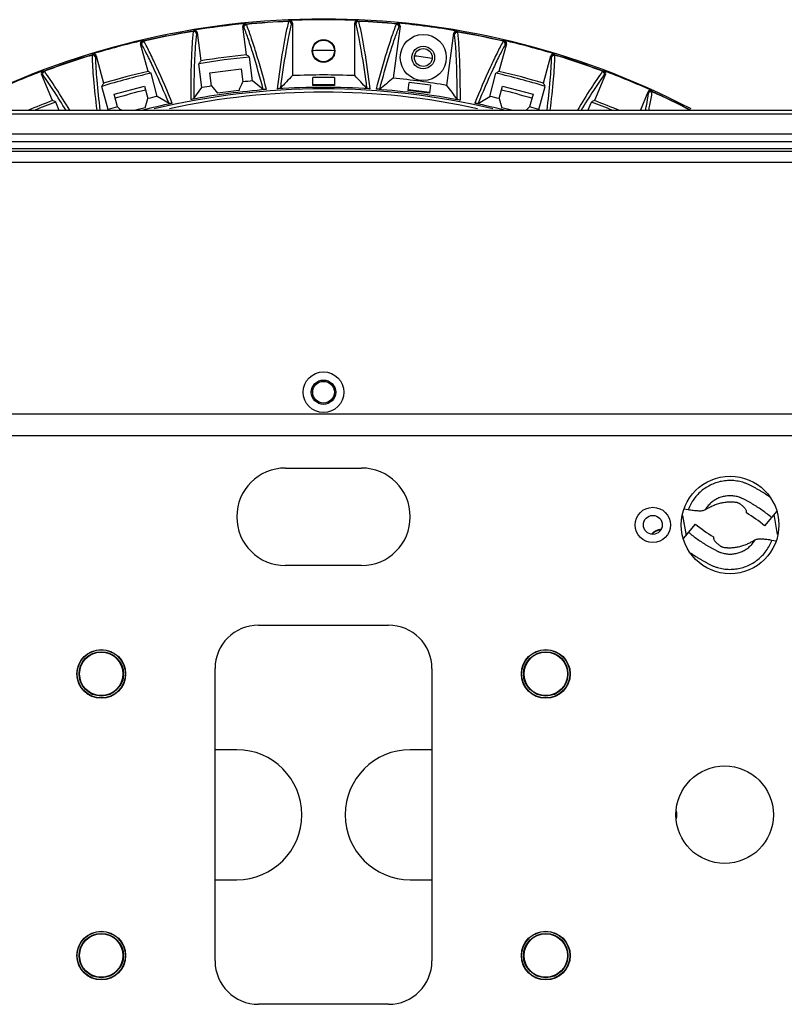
# Model space of a CAD drawing. Header units: millimetres. Extents: x 19266 to 21235, y -89 to 1237.
# Tile 5 of 74: x 19530 to 19672, y 23 to 205. Entities that reach past the tile are written whole.
import ezdxf

# ---------------------------------------------------------------- set-up
doc = ezdxf.new("R2010")
doc.units = ezdxf.units.MM
doc.header["$LTSCALE"] = 16.335
doc.header["$PDMODE"] = 3
doc.header["$PDSIZE"] = 0.3125
doc.layers.get('0').update_dxf_attribs({"linetype": 'CONTINUOUS'})
doc.layers.get('Defpoints').update_dxf_attribs({"linetype": 'CONTINUOUS'})
doc.layers.add('02___PRT_ALL_AXES', color=7, linetype='CONTINUOUS')
doc.layers.add('06___PRT_ALL_SURFS', color=7, linetype='CONTINUOUS')
doc.layers.add('尺寸线', color=3, linetype='CONTINUOUS', lineweight=13)
doc.styles.get("Standard").update_dxf_attribs({"font": 'SimSun Regular.ttf', "width": 0.8})
doc.dimstyles.new('ISO-25', dxfattribs={"dimtxt": 15, "dimasz": 15, "dimexe": 1.25, "dimexo": 0.625, "dimtad": 1, "dimtoh": 1, "dimdsep": 46, "dimtxsty": 'Standard', "dimcen": 2.5, "dimadec": 0, "dimazin": 0, "dimtfac": 1, "dimtmove": 0, "dimatfit": 3, "dimldrblk": 'CLOSEDBLANK', "dimfxl": 1, "dimarcsym": 0})

# ---------------------------------------------------------------- blocks, each defined once
blk = doc.blocks.new('*D9')
at = {"layer": 'Defpoints', "color": 0, "transparency": 16777216}
for p in [(19379.64, 244.45), (19379.64, 58.37), (19793.42, 59.16)]:
    blk.add_point(p, dxfattribs=at)
at = {"layer": '尺寸线', "color": 0, "lineweight": -2, "transparency": 16777216}
for p, q in [((19379.64, 59), (19379.64, 245.7)), ((19793.42, 59.78), (19793.42, 245.7)), ((19778.42, 244.45), (19394.64, 244.45))]:
    blk.add_line(p, q, dxfattribs=at)
at = {"layer": '尺寸线', "color": 0, "transparency": 16777216}
for points in [[(19394.64, 246.95), (19394.64, 241.95), (19379.64, 244.45)], [(19778.42, 246.95), (19778.42, 241.95), (19793.42, 244.45)]]:
    blk.add_solid(points, dxfattribs=at)
at = {"layer": '尺寸线', "color": 0, "transparency": 16777216, "insert": (19586.53, 254.32), "char_height": 15, "attachment_point": 5}
blk.add_mtext('413.78mm [16.29in]', dxfattribs=at)
blk = doc.blocks.new('_ClosedBlank')
at = {"color": 0, "linetype": 'ByBlock', "lineweight": -2}
for p, q in [((-1, 0.167), (0, 0)), ((-1, 0.167), (-1, -0.167)), ((0, 0), (-1, -0.167))]:
    blk.add_line(p, q, dxfattribs=at)

msp = doc.modelspace()

# ---------------------------------------------------------------- linework, layer by layer
at = {"color": 7, "linetype": 'Continuous'}
for p, q in [((19572.354, 198.648), (19571.669, 203.854)), ((19571.849, 203.748), (19571.669, 203.854)), ((19572.296, 204.31), (19572.115, 204.417)), ((19580.264, 204.993), (19580.099, 204.862)), ((19580.785, 204.494), (19580.621, 204.363)), ((19580.785, 204.494), (19580.785, 194.808)), ((19592.287, 194.808), (19592.287, 204.494)), ((19592.287, 204.494), (19592.452, 204.363)), ((19592.808, 204.993), (19592.974, 204.862)), ((19600.656, 203.926), (19599.392, 194.323)), ((19600.027, 204.382), (19600.207, 204.489)), ((19600.476, 203.819), (19600.656, 203.926)), ((19562.665, 203.173), (19562.518, 203.023)), ((19563.241, 202.745), (19563.095, 202.595)), ((19563.241, 202.745), (19563.927, 197.538)), ((19609.307, 193.017), (19610.572, 202.621)), ((19610.718, 202.47), (19610.572, 202.621)), ((19611.298, 202.898), (19611.151, 203.048)), ((19554.165, 195.597), (19552.805, 200.669)), ((19552.998, 200.587), (19552.805, 200.669)), ((19553.368, 201.203), (19553.175, 201.285)), ((19620.267, 200.669), (19618.908, 195.597)), ((19619.898, 201.285), (19619.705, 201.203)), ((19620.267, 200.669), (19620.075, 200.587)), ((19543.967, 198.818), (19543.841, 198.65)), ((19544.595, 198.469), (19544.469, 198.302)), ((19544.595, 198.469), (19545.954, 193.397)), ((19573.444, 193.844), (19572.865, 198.242)), ((19584.536, 199.363), (19584.436, 199.363)), ((19588.536, 199.363), (19588.636, 199.363)), ((19627.118, 193.397), (19628.478, 198.469)), ((19628.603, 198.302), (19628.478, 198.469)), ((19629.232, 198.65), (19629.105, 198.818)), ((19564.117, 192.616), (19563.538, 197.014)), ((19536.529, 190.197), (19534.519, 195.049)), ((19534.721, 194.992), (19534.519, 195.049)), ((19535.007, 195.652), (19534.805, 195.708)), ((19555.873, 190.976), (19554.724, 195.261)), ((19565.583, 195.299), (19571.334, 196.057)), ((19565.898, 192.901), (19565.583, 195.299)), ((19571.334, 196.057), (19571.65, 193.659)), ((19617.2, 190.976), (19618.348, 195.261)), ((19638.553, 195.049), (19636.544, 190.197)), ((19638.268, 195.708), (19638.066, 195.652)), ((19638.553, 195.049), (19638.352, 194.992)), ((19546.785, 188.541), (19545.637, 192.826)), ((19547.888, 191.393), (19553.492, 192.894)), ((19553.492, 192.894), (19554.118, 190.558)), ((19575.419, 192.263), (19573.444, 193.844)), ((19584.536, 192.959), (19584.536, 194.46)), ((19584.536, 193.163), (19588.536, 193.163)), ((19588.536, 194.46), (19588.536, 192.959)), ((19602.122, 192.068), (19602.318, 193.557)), ((19606.283, 193.035), (19606.087, 191.546)), ((19618.955, 190.558), (19619.581, 192.894)), ((19619.581, 192.894), (19625.185, 191.393)), ((19626.287, 188.541), (19627.436, 192.826)), ((19548.514, 189.057), (19547.888, 191.393)), ((19558.037, 189.666), (19555.873, 190.976)), ((19562.619, 190.577), (19564.117, 192.616)), ((19602.148, 192.271), (19606.114, 191.749)), ((19615.035, 189.666), (19617.2, 190.976)), ((19625.185, 191.393), (19624.559, 189.057)), ((19644.984, 188.363), (19646.406, 191.796)), ((19646.509, 191.614), (19646.406, 191.796)), ((19647.177, 191.877), (19647.074, 192.06)), ((19537.78, 188.363), (19537.128, 189.938)), ((19635.293, 188.363), (19635.945, 189.938)), ((19707.612, 188.363), (19465.461, 188.363)), ((19465.461, 187.777), (19707.612, 187.777)), ((19546.687, 188.364), (19546.785, 188.541)), ((19626.386, 188.364), (19626.287, 188.541)), ((19706.413, 183.981), (19466.594, 183.981)), ((19466.611, 182.619), (19706.429, 182.619)), ((19463.392, 180.863), (19709.68, 180.863)), ((19466.611, 181.363), (19706.429, 181.363)), ((19476.536, 178.863), (19696.536, 178.863)), ((19584.536, 136.363), (19584.32, 136.363)), ((19588.536, 136.363), (19588.752, 136.363)), ((19492.536, 132.363), (19680.536, 132.363)), ((19492.536, 128.363), (19680.536, 128.363)), ((19579.536, 122.363), (19593.536, 122.363)), ((19653.825, 114.651), (19653.084, 114.773)), ((19652.765, 113.603), (19653.432, 109.939)), ((19664.576, 114.066), (19664.582, 114.277)), ((19670.146, 114.394), (19667.912, 111.709)), ((19670.307, 110.122), (19669.641, 113.786)), ((19652.927, 109.332), (19655.16, 112.017)), ((19658.496, 109.66), (19658.49, 109.449)), ((19669.248, 109.075), (19669.989, 108.953)), ((19593.536, 104.363), (19579.536, 104.363)), ((19574.536, 93.363), (19598.536, 93.363)), ((19541.536, 84.363), (19541.45, 84.363)), ((19549.536, 84.363), (19549.622, 84.363)), ((19566.536, 31.363), (19566.536, 85.363)), ((19606.536, 85.363), (19606.536, 31.363)), ((19623.536, 84.363), (19623.45, 84.363)), ((19631.536, 84.363), (19631.622, 84.363)), ((19570.536, 70.363), (19566.536, 70.363)), ((19606.536, 70.363), (19602.536, 70.363)), ((19566.536, 46.363), (19570.536, 46.363)), ((19602.536, 46.363), (19606.536, 46.363)), ((19541.536, 32.363), (19541.45, 32.363)), ((19549.536, 32.363), (19549.622, 32.363)), ((19623.536, 32.363), (19623.45, 32.363)), ((19631.536, 32.363), (19631.622, 32.363)), ((19598.536, 23.363), (19574.536, 23.363))]:
    msp.add_line(p, q, dxfattribs=at)
at = {"color": 3, "linetype": 'Continuous'}
for centre, radius in [((19586.536, 199.363), 2), ((19586.536, 136.363), 2), ((19545.536, 84.363), 4), ((19627.536, 84.363), 4), ((19545.536, 32.363), 4), ((19627.536, 32.363), 4)]:
    msp.add_circle(centre, radius, dxfattribs=at)
at = {"color": 7, "linetype": 'Continuous'}
for centre, radius in [((19586.536, 136.363), 3.75), ((19586.536, 136.363), 2.25), ((19661.536, 111.863), 9), ((19647.286, 111.863), 3.25), ((19647.286, 111.863), 1.75), ((19545.536, 84.363), 4.5), ((19627.536, 84.363), 4.5), ((19545.536, 32.363), 4.5), ((19627.536, 32.363), 4.5)]:
    msp.add_circle(centre, radius, dxfattribs=at)
for centre, radius, start, end in [((19586.536, 58.363), 146.895, 62.50469, 117.49531), ((19586.536, 58.363), 146.764, 95.63903, 99.36097), ((19572.164, 203.92), 0.5, 95.59954, 187.5237), ((19572.345, 203.813), 0.5, 95.62787, 187.45977), ((19586.536, 58.363), 146.641, 92.51603, 95.57286), ((19586.536, 58.363), 146.593, 92.52378, 95.56529), ((19580.12, 204.362), 0.5, 0.04103, 92.46039), ((19586.536, 58.363), 146.764, 87.55066, 92.44934), ((19580.286, 204.494), 0.5, 359.97574, 92.48955), ((19592.787, 204.494), 0.5, 87.51044, 180.02427), ((19592.952, 204.362), 0.5, 87.53961, 179.95896), ((19586.536, 58.363), 146.641, 84.72156, 87.48397), ((19586.536, 58.363), 146.593, 84.72921, 87.47622), ((19599.98, 203.884), 0.5, 352.54062, 84.66624), ((19586.536, 58.363), 146.764, 80.34487, 84.65513), ((19600.161, 203.991), 0.5, 352.47601, 84.69498), ((19586.536, 58.363), 146.641, 99.42714, 103.07286), ((19586.536, 58.363), 146.593, 99.43471, 103.06529), ((19562.599, 202.53), 0.5, 7.54025, 99.37213), ((19562.746, 202.68), 0.5, 7.4763, 99.40046), ((19611.067, 202.556), 0.5, 80.30503, 172.52398), ((19611.214, 202.405), 0.5, 80.33376, 172.45938), ((19586.536, 58.363), 146.641, 76.92714, 80.27844), ((19586.536, 58.363), 146.593, 76.93471, 80.27079), ((19586.536, 58.363), 146.764, 103.13903, 106.86097), ((19553.288, 200.798), 0.5, 103.09954, 195.0237), ((19553.481, 200.716), 0.5, 103.12787, 194.95977), ((19619.591, 200.716), 0.5, 345.04025, 76.87213), ((19586.536, 58.363), 146.764, 73.13903, 76.86097), ((19619.785, 200.798), 0.5, 344.9763, 76.90046), ((19586.536, 58.363), 146.641, 106.92714, 110.57286), ((19586.536, 58.363), 146.593, 106.93471, 110.56529), ((19543.986, 198.172), 0.5, 15.04025, 106.87213), ((19544.113, 198.34), 0.5, 14.9763, 106.90046), ((19586.536, 58.363), 140.546, 95.582, 99.418), ((19586.536, 58.363), 141, 95.77274, 99.22726), ((19628.96, 198.34), 0.5, 73.09954, 165.0237), ((19629.086, 198.172), 0.5, 73.12787, 164.95977), ((19586.536, 58.363), 146.641, 69.42714, 73.07286), ((19586.536, 58.363), 146.593, 69.43471, 73.06529), ((19586.536, 58.363), 146.764, 110.63903, 114.36097), ((19534.981, 195.24), 0.5, 110.59954, 202.5237), ((19535.183, 195.184), 0.5, 110.62787, 202.45977), ((19586.536, 58.363), 140.546, 103.082, 106.918), ((19586.536, 58.363), 141, 103.27274, 106.72726), ((19850.051, -63.361), 373.036, 136.20525, 136.69678), ((19323.021, -63.361), 373.036, 43.30322, 43.79475), ((19586.536, 58.363), 140.546, 73.082, 76.918), ((19586.536, 58.363), 141, 73.27274, 76.72726), ((19637.889, 195.184), 0.5, 337.54025, 69.37213), ((19586.536, 58.363), 146.764, 65.63903, 69.36097), ((19638.092, 195.24), 0.5, 337.4763, 69.40046), ((19586.536, 58.363), 136.112, 98.72114, 99.48051), ((19586.536, 58.363), 136.112, 95.51949, 96.27886), ((19586.536, 58.363), 136.112, 89.15808, 90.84192), ((19586.536, 58.363), 134.611, 89.14869, 90.85131), ((19833.426, -99.385), 375.547, 128.5487, 129.03562), ((19586.536, 58.363), 136.112, 81.65808, 83.34192), ((19307.231, -30.11), 375.547, 35.96438, 36.4513), ((19586.536, 58.363), 136.112, 103.01949, 103.77886), ((19586.536, 58.363), 133.995, 76.52152, 103.47848), ((19586.536, 58.363), 133.396, 77.6968, 102.3032), ((19586.536, 58.363), 134.28, 94.48715, 100.51285), ((19586.536, 58.363), 134.611, 96.64869, 98.35131), ((19586.536, 58.363), 134.28, 86.34332, 93.65668), ((19586.536, 58.363), 134.28, 79.16528, 85.83472), ((19586.536, 58.363), 134.611, 81.64869, 83.35131), ((19586.536, 58.363), 136.112, 76.22114, 76.98051), ((19646.868, 191.605), 0.5, 65.59954, 157.5237), ((19646.971, 191.422), 0.5, 65.62787, 157.45977), ((19586.536, 58.363), 146.593, 62.48091, 65.56529), ((19586.536, 58.363), 146.641, 62.44535, 65.57286), ((19586.536, 58.363), 141, 110.77274, 112.77656), ((19586.536, 58.363), 140.546, 110.582, 112.32903), ((19586.536, 58.363), 136.112, 106.22114, 106.98051), ((19586.536, 58.363), 134.28, 101.98715, 104.47928), ((19586.536, 58.363), 134.28, 75.52072, 78.01285), ((19586.536, 58.363), 136.112, 73.01949, 73.77886), ((19586.536, 58.363), 140.546, 67.67097, 69.418), ((19586.536, 58.363), 141, 67.22344, 69.22726), ((19586.536, 58.363), 134.611, 104.14869, 105.03658), ((19586.536, 58.363), 134.611, 74.96342, 75.85131), ((19579.536, 113.363), 9, 90, 270), ((19593.536, 113.363), 9, 270, 90), ((19651.349, 91.803), 25.896, 50.23833, 59.28468), ((19671.723, 131.923), 25.896, 230.23833, 239.28468), ((19574.536, 85.363), 8, 90, 180), ((19598.536, 85.363), 8, 0, 90), ((19570.536, 58.363), 12, 270, 90), ((19602.536, 58.363), 12, 90, 270), ((19574.536, 31.363), 8, 180, 270), ((19598.536, 31.363), 8, 270, 0)]:
    msp.add_arc(centre, radius, start, end, dxfattribs=at)
at = {"color": 3, "linetype": 'Continuous'}
for start, end in [(103.79412, 106.19979), (73.80023, 76.20589)]:
    msp.add_arc((19586.536, 58.363), 137.75, start, end, dxfattribs=at)
at = {"color": 7, "linetype": 'Continuous'}
for points, knots in [([(19571.872, 203.707), (19571.87, 203.712), (19571.864, 203.726), (19571.858, 203.743), (19571.849, 203.748)], [0, 0, 0, 0, 0.3590441, 1, 1, 1, 1]), ([(19571.872, 203.707), (19571.856, 203.835), (19571.933, 204.116), (19572.191, 204.252), (19572.32, 204.265)], [0, 0, 0, 0, 0.4983437, 1, 1, 1, 1]), ([(19575.419, 192.263), (19574.831, 194.466), (19573.964, 197.557), (19572.738, 201.36), (19572.158, 202.974), (19571.872, 203.707)], [0, 0, 0, 0, 0.5708457, 0.8031424, 1, 1, 1, 1]), ([(19572.32, 204.265), (19572.318, 204.271), (19572.311, 204.286), (19572.305, 204.304), (19572.296, 204.31)], [0, 0, 0, 0, 0.362068, 1, 1, 1, 1]), ([(19576.031, 192.231), (19575.414, 194.556), (19574.508, 197.812), (19573.225, 201.811), (19572.618, 203.501), (19572.32, 204.265)], [0, 0, 0, 0, 0.5727646, 0.8045853, 1, 1, 1, 1]), ([(19580.081, 204.814), (19579.885, 204.015), (19579.504, 202.256), (19578.753, 198.114), (19578.28, 194.76), (19577.972, 192.369)], [0, 0, 0, 0, 0.1954816, 0.4273213, 1, 1, 1, 1]), ([(19580.603, 204.319), (19580.416, 203.554), (19580.051, 201.874), (19579.332, 197.936), (19578.876, 194.754), (19578.581, 192.488)], [0, 0, 0, 0, 0.1969397, 0.4292607, 1, 1, 1, 1]), ([(19580.099, 204.862), (19580.097, 204.86), (19580.088, 204.846), (19580.084, 204.828), (19580.081, 204.814)], [0, 0, 0, 0, 0.144101, 1, 1, 1, 1]), ([(19580.603, 204.319), (19580.602, 204.449), (19580.487, 204.719), (19580.212, 204.819), (19580.081, 204.814)], [0, 0, 0, 0, 0.498335, 1, 1, 1, 1]), ([(19580.621, 204.363), (19580.619, 204.361), (19580.609, 204.348), (19580.606, 204.332), (19580.603, 204.319)], [0, 0, 0, 0, 0.1479114, 1, 1, 1, 1]), ([(19592.452, 204.363), (19592.454, 204.361), (19592.463, 204.348), (19592.467, 204.332), (19592.47, 204.319)], [0, 0, 0, 0, 0.1479101, 1, 1, 1, 1]), ([(19592.991, 204.814), (19592.861, 204.819), (19592.585, 204.719), (19592.471, 204.449), (19592.47, 204.319)], [0, 0, 0, 0, 0.501665, 1, 1, 1, 1]), ([(19592.47, 204.319), (19592.657, 203.554), (19593.022, 201.874), (19593.741, 197.936), (19594.196, 194.754), (19594.492, 192.488)], [0, 0, 0, 0, 0.1969397, 0.4292606, 1, 1, 1, 1]), ([(19592.974, 204.862), (19592.976, 204.86), (19592.985, 204.846), (19592.988, 204.828), (19592.991, 204.814)], [0, 0, 0, 0, 0.1440999, 1, 1, 1, 1]), ([(19592.991, 204.814), (19593.187, 204.015), (19593.568, 202.256), (19594.319, 198.114), (19594.793, 194.76), (19595.1, 192.369)], [0, 0, 0, 0, 0.1954816, 0.4273211, 1, 1, 1, 1]), ([(19596.29, 192.288), (19596.906, 194.615), (19597.813, 197.875), (19599.097, 201.879), (19599.704, 203.571), (19600.003, 204.336)], [0, 0, 0, 0, 0.5727201, 0.804551, 1, 1, 1, 1]), ([(19596.905, 192.323), (19597.493, 194.528), (19598.36, 197.622), (19599.587, 201.428), (19600.167, 203.044), (19600.453, 203.778)], [0, 0, 0, 0, 0.5707909, 0.8031004, 1, 1, 1, 1]), ([(19600.003, 204.336), (19600.005, 204.342), (19600.011, 204.358), (19600.018, 204.376), (19600.027, 204.382)], [0, 0, 0, 0, 0.3619169, 1, 1, 1, 1]), ([(19600.003, 204.336), (19600.132, 204.324), (19600.391, 204.188), (19600.469, 203.906), (19600.453, 203.778)], [0, 0, 0, 0, 0.5016606, 1, 1, 1, 1]), ([(19600.453, 203.778), (19600.455, 203.783), (19600.461, 203.797), (19600.467, 203.814), (19600.476, 203.819)], [0, 0, 0, 0, 0.358875, 1, 1, 1, 1]), ([(19562.506, 202.973), (19562.416, 202.157), (19562.267, 200.369), (19562.062, 196.174), (19562.03, 192.794), (19562.036, 190.388)], [0, 0, 0, 0, 0.1954131, 0.4272311, 1, 1, 1, 1]), ([(19562.518, 203.023), (19562.516, 203.021), (19562.508, 203.005), (19562.507, 202.988), (19562.506, 202.973)], [0, 0, 0, 0, 0.1438871, 1, 1, 1, 1]), ([(19563.083, 202.55), (19563.065, 202.678), (19562.918, 202.929), (19562.634, 202.994), (19562.506, 202.973)], [0, 0, 0, 0, 0.4983437, 1, 1, 1, 1]), ([(19563.083, 202.55), (19562.997, 201.768), (19562.854, 200.059), (19562.654, 196.068), (19562.617, 192.858), (19562.619, 190.577)], [0, 0, 0, 0, 0.196856, 0.4291503, 1, 1, 1, 1]), ([(19563.095, 202.595), (19563.093, 202.594), (19563.086, 202.579), (19563.084, 202.563), (19563.083, 202.55)], [0, 0, 0, 0, 0.147692, 1, 1, 1, 1]), ([(19610.73, 202.425), (19610.73, 202.431), (19610.727, 202.446), (19610.725, 202.463), (19610.718, 202.47)], [0, 0, 0, 0, 0.3588762, 1, 1, 1, 1]), ([(19610.73, 202.425), (19610.748, 202.553), (19610.896, 202.805), (19611.181, 202.869), (19611.309, 202.848)], [0, 0, 0, 0, 0.4983394, 1, 1, 1, 1]), ([(19611.193, 190.442), (19611.195, 192.725), (19611.158, 195.937), (19610.959, 199.931), (19610.816, 201.642), (19610.73, 202.425)], [0, 0, 0, 0, 0.5707908, 0.8031005, 1, 1, 1, 1]), ([(19611.309, 202.848), (19611.309, 202.854), (19611.307, 202.87), (19611.305, 202.89), (19611.298, 202.898)], [0, 0, 0, 0, 0.3619171, 1, 1, 1, 1]), ([(19611.778, 190.249), (19611.784, 192.657), (19611.752, 196.04), (19611.548, 200.24), (19611.399, 202.031), (19611.309, 202.848)], [0, 0, 0, 0, 0.57272, 0.804551, 1, 1, 1, 1]), ([(19553.027, 200.55), (19552.994, 200.674), (19553.034, 200.963), (19553.271, 201.131), (19553.397, 201.161)], [0, 0, 0, 0, 0.4983437, 1, 1, 1, 1]), ([(19553.027, 200.55), (19553.024, 200.555), (19553.016, 200.568), (19553.007, 200.583), (19552.998, 200.587)], [0, 0, 0, 0, 0.3590441, 1, 1, 1, 1]), ([(19558.037, 189.666), (19557.166, 191.774), (19555.903, 194.725), (19554.191, 198.336), (19553.405, 199.86), (19553.027, 200.55)], [0, 0, 0, 0, 0.5708458, 0.8031425, 1, 1, 1, 1]), ([(19553.397, 201.161), (19553.394, 201.167), (19553.386, 201.181), (19553.378, 201.198), (19553.368, 201.203)], [0, 0, 0, 0, 0.362068, 1, 1, 1, 1]), ([(19558.647, 189.714), (19557.733, 191.939), (19556.409, 195.049), (19554.615, 198.847), (19553.793, 200.442), (19553.397, 201.161)], [0, 0, 0, 0, 0.5727647, 0.8045854, 1, 1, 1, 1]), ([(19619.675, 201.161), (19619.28, 200.442), (19618.458, 198.847), (19616.663, 195.049), (19615.34, 191.939), (19614.425, 189.714)], [0, 0, 0, 0, 0.1954134, 0.4272326, 1, 1, 1, 1]), ([(19620.046, 200.55), (19619.668, 199.86), (19618.881, 198.336), (19617.169, 194.725), (19615.907, 191.774), (19615.035, 189.666)], [0, 0, 0, 0, 0.1968563, 0.4291515, 1, 1, 1, 1]), ([(19619.705, 201.203), (19619.703, 201.202), (19619.69, 201.19), (19619.682, 201.174), (19619.675, 201.161)], [0, 0, 0, 0, 0.1438871, 1, 1, 1, 1]), ([(19620.046, 200.55), (19620.079, 200.674), (19620.039, 200.963), (19619.802, 201.131), (19619.675, 201.161)], [0, 0, 0, 0, 0.4983437, 1, 1, 1, 1]), ([(19620.075, 200.587), (19620.072, 200.586), (19620.06, 200.576), (19620.053, 200.561), (19620.046, 200.55)], [0, 0, 0, 0, 0.147692, 1, 1, 1, 1]), ([(19543.841, 198.65), (19543.84, 198.648), (19543.834, 198.632), (19543.836, 198.614), (19543.836, 198.599)], [0, 0, 0, 0, 0.1438871, 1, 1, 1, 1]), ([(19544.463, 198.255), (19544.429, 198.379), (19544.25, 198.61), (19543.961, 198.637), (19543.836, 198.599)], [0, 0, 0, 0, 0.4983437, 1, 1, 1, 1]), ([(19543.836, 198.599), (19543.867, 197.122), (19544.094, 193.732), (19544.468, 190.358), (19544.703, 188.457)], [0, 0, 0, 0, 0.4354846, 1, 1, 1, 1]), ([(19544.469, 198.302), (19544.468, 198.3), (19544.462, 198.285), (19544.463, 198.269), (19544.463, 198.255)], [0, 0, 0, 0, 0.147692, 1, 1, 1, 1]), ([(19544.463, 198.255), (19544.494, 196.822), (19544.711, 193.546), (19545.069, 190.284), (19545.294, 188.449)], [0, 0, 0, 0, 0.4367126, 1, 1, 1, 1]), ([(19627.778, 188.442), (19628.003, 190.278), (19628.361, 193.543), (19628.579, 196.822), (19628.609, 198.255)], [0, 0, 0, 0, 0.5633096, 1, 1, 1, 1]), ([(19628.368, 188.449), (19628.604, 190.352), (19628.978, 193.729), (19629.205, 197.121), (19629.236, 198.599)], [0, 0, 0, 0, 0.5645399, 1, 1, 1, 1]), ([(19628.609, 198.255), (19628.609, 198.261), (19628.609, 198.276), (19628.609, 198.294), (19628.603, 198.302)], [0, 0, 0, 0, 0.3590441, 1, 1, 1, 1]), ([(19628.609, 198.255), (19628.643, 198.379), (19628.822, 198.61), (19629.112, 198.637), (19629.236, 198.599)], [0, 0, 0, 0, 0.4983437, 1, 1, 1, 1]), ([(19629.236, 198.599), (19629.237, 198.606), (19629.237, 198.622), (19629.238, 198.641), (19629.232, 198.65)], [0, 0, 0, 0, 0.362068, 1, 1, 1, 1]), ([(19534.754, 194.959), (19534.705, 195.079), (19534.707, 195.37), (19534.921, 195.568), (19535.042, 195.614)], [0, 0, 0, 0, 0.4983437, 1, 1, 1, 1]), ([(19534.754, 194.959), (19534.751, 194.964), (19534.741, 194.976), (19534.731, 194.99), (19534.721, 194.992)], [0, 0, 0, 0, 0.3590441, 1, 1, 1, 1]), ([(19539.044, 188.385), (19538.294, 189.629), (19536.913, 191.853), (19535.443, 194.02), (19534.754, 194.959)], [0, 0, 0, 0, 0.5550341, 1, 1, 1, 1]), ([(19535.042, 195.614), (19535.038, 195.619), (19535.028, 195.632), (19535.017, 195.648), (19535.007, 195.652)], [0, 0, 0, 0, 0.362068, 1, 1, 1, 1]), ([(19539.717, 188.408), (19538.896, 189.78), (19537.394, 192.218), (19535.791, 194.594), (19535.042, 195.614)], [0, 0, 0, 0, 0.5582038, 1, 1, 1, 1]), ([(19638.031, 195.614), (19637.284, 194.597), (19635.686, 192.229), (19634.188, 189.798), (19633.369, 188.431)], [0, 0, 0, 0, 0.4419059, 1, 1, 1, 1]), ([(19638.318, 194.959), (19637.632, 194.023), (19636.167, 191.863), (19634.79, 189.647), (19634.042, 188.408)], [0, 0, 0, 0, 0.4450814, 1, 1, 1, 1]), ([(19638.066, 195.652), (19638.063, 195.651), (19638.049, 195.641), (19638.039, 195.626), (19638.031, 195.614)], [0, 0, 0, 0, 0.143887, 1, 1, 1, 1]), ([(19638.318, 194.959), (19638.367, 195.079), (19638.365, 195.37), (19638.152, 195.568), (19638.031, 195.614)], [0, 0, 0, 0, 0.4983437, 1, 1, 1, 1]), ([(19638.352, 194.992), (19638.349, 194.992), (19638.336, 194.983), (19638.326, 194.97), (19638.318, 194.959)], [0, 0, 0, 0, 0.1476919, 1, 1, 1, 1]), ([(19576.031, 192.231), (19575.919, 192.222), (19575.758, 192.217), (19575.567, 192.226), (19575.476, 192.24), (19575.432, 192.253), (19575.419, 192.263)], [0, 0, 0, 0, 0.5465, 0.7838335, 0.9239183, 1, 1, 1, 1]), ([(19578.581, 192.488), (19578.57, 192.477), (19578.527, 192.458), (19578.437, 192.431), (19578.247, 192.394), (19578.085, 192.376), (19577.972, 192.369)], [0, 0, 0, 0, 0.0765409, 0.2172879, 0.4550046, 1, 1, 1, 1]), ([(19595.1, 192.369), (19594.987, 192.376), (19594.825, 192.394), (19594.636, 192.431), (19594.546, 192.458), (19594.503, 192.477), (19594.492, 192.488)], [0, 0, 0, 0, 0.5450058, 0.7827162, 0.9234605, 1, 1, 1, 1]), ([(19596.905, 192.323), (19596.892, 192.313), (19596.848, 192.3), (19596.756, 192.286), (19596.564, 192.275), (19596.402, 192.28), (19596.29, 192.288)], [0, 0, 0, 0, 0.0763132, 0.2167335, 0.4542696, 1, 1, 1, 1]), ([(19645.929, 188.4), (19645.988, 188.685), (19646.2, 189.737), (19646.39, 190.794), (19646.509, 191.567)], [0, 0, 0, 0, 0.2717352, 1, 1, 1, 1]), ([(19646.509, 191.567), (19646.559, 191.686), (19646.766, 191.89), (19647.057, 191.879), (19647.175, 191.826)], [0, 0, 0, 0, 0.4983437, 1, 1, 1, 1]), ([(19646.509, 191.567), (19646.51, 191.572), (19646.511, 191.587), (19646.514, 191.605), (19646.509, 191.614)], [0, 0, 0, 0, 0.3590441, 1, 1, 1, 1]), ([(19646.544, 188.403), (19646.609, 188.713), (19646.841, 189.85), (19647.048, 190.992), (19647.175, 191.826)], [0, 0, 0, 0, 0.2730879, 1, 1, 1, 1]), ([(19647.175, 191.826), (19647.177, 191.832), (19647.179, 191.849), (19647.182, 191.868), (19647.177, 191.877)], [0, 0, 0, 0, 0.362068, 1, 1, 1, 1]), ([(19558.647, 189.714), (19558.538, 189.691), (19558.379, 189.665), (19558.188, 189.649), (19558.096, 189.651), (19558.05, 189.658), (19558.037, 189.666)], [0, 0, 0, 0, 0.5465, 0.7838335, 0.9239183, 1, 1, 1, 1]), ([(19562.619, 190.577), (19562.609, 190.565), (19562.57, 190.541), (19562.485, 190.504), (19562.304, 190.445), (19562.147, 190.409), (19562.036, 190.388)], [0, 0, 0, 0, 0.0760837, 0.2161737, 0.4535198, 1, 1, 1, 1]), ([(19611.778, 190.249), (19611.667, 190.27), (19611.509, 190.308), (19611.327, 190.367), (19611.242, 190.405), (19611.202, 190.429), (19611.193, 190.442)], [0, 0, 0, 0, 0.5457597, 0.7832775, 0.9236901, 1, 1, 1, 1]), ([(19615.035, 189.666), (19615.022, 189.658), (19614.976, 189.651), (19614.884, 189.649), (19614.694, 189.665), (19614.535, 189.691), (19614.425, 189.714)], [0, 0, 0, 0, 0.0760835, 0.2161733, 0.4535193, 1, 1, 1, 1]), ([(19668.793, 117.064), (19668.484, 117.277), (19668.015, 117.588), (19667.379, 117.986), (19666.896, 118.275), (19666.409, 118.556), (19665.916, 118.827), (19665.419, 119.091), (19664.915, 119.342), (19664.394, 119.556), (19663.682, 119.793), (19662.763, 119.997), (19661.638, 120.088), (19660.512, 120.025), (19659.404, 119.808), (19658.336, 119.441), (19657.329, 118.931), (19656.4, 118.288), (19655.569, 117.525), (19654.85, 116.654), (19654.256, 115.693), (19653.952, 115.004), (19653.825, 114.651)], [0, 0, 0, 0, 0.0624987, 0.0937491, 0.1249995, 0.1562497, 0.1874999, 0.21875, 0.2499994, 0.281249, 0.3124994, 0.3749673, 0.4374427, 0.4999268, 0.5624203, 0.6249227, 0.6874308, 0.7499448, 0.8124602, 0.8749748, 0.9374913, 1, 1, 1, 1]), ([(19669.181, 113.234), (19668.914, 113.457), (19668.371, 113.892), (19667.532, 114.513), (19666.814, 115.004), (19666.23, 115.381), (19665.786, 115.656), (19665.337, 115.921), (19664.959, 116.136), (19664.654, 116.303), (19664.423, 116.427), (19664.196, 116.547), (19663.982, 116.657), (19663.785, 116.753), (19663.597, 116.835), (19663.411, 116.908), (19663.157, 116.997), (19662.834, 117.09), (19662.44, 117.173), (19662.04, 117.225), (19661.504, 117.256), (19660.831, 117.218), (19660.041, 117.053), (19659.283, 116.772), (19658.576, 116.381), (19657.936, 115.889), (19657.375, 115.307), (19657.064, 114.867), (19656.925, 114.637)], [0, 0, 0, 0, 0.0729218, 0.1458502, 0.2187839, 0.2552294, 0.2916895, 0.3282106, 0.364577, 0.3827736, 0.4011585, 0.4195667, 0.4366235, 0.4516945, 0.4654504, 0.4795138, 0.4936652, 0.5218026, 0.5499323, 0.5780859, 0.6062345, 0.6624771, 0.7187178, 0.7749756, 0.8312343, 0.8874755, 0.9437273, 1, 1, 1, 1]), ([(19655.598, 114.455), (19655.46, 114.456), (19655.176, 114.47), (19654.584, 114.53), (19654.131, 114.601), (19653.825, 114.651)], [0, 0, 0, 0, 0.2313603, 0.47813, 1, 1, 1, 1]), ([(19656.925, 114.637), (19656.838, 114.591), (19656.646, 114.509), (19656.33, 114.427), (19655.973, 114.394), (19655.724, 114.425), (19655.598, 114.455)], [0, 0, 0, 0, 0.2176544, 0.4551138, 0.7148134, 1, 1, 1, 1]), ([(19662.461, 116.03), (19662.341, 116.034), (19662.16, 116.054), (19661.915, 116.069), (19661.724, 116.073), (19661.53, 116.072), (19661.266, 116.066), (19660.934, 116.047), (19660.538, 116.002), (19660.147, 115.939), (19659.76, 115.856), (19659.235, 115.715), (19658.605, 115.487), (19657.938, 115.175), (19657.39, 114.886), (19657.07, 114.713), (19656.925, 114.637)], [0, 0, 0, 0, 0.0618967, 0.0939437, 0.1268366, 0.1603452, 0.1942601, 0.2628327, 0.3317279, 0.4, 0.4673191, 0.535857, 0.6805016, 0.8120993, 0.9156001, 1, 1, 1, 1]), ([(19664.582, 114.277), (19664.584, 114.339), (19664.555, 114.474), (19664.462, 114.665), (19664.336, 114.852), (19664.153, 115.074), (19663.954, 115.268), (19663.748, 115.442), (19663.593, 115.563), (19663.446, 115.67), (19663.311, 115.76), (19663.181, 115.837), (19663.045, 115.9), (19662.903, 115.953), (19662.709, 116.006), (19662.56, 116.027), (19662.461, 116.03)], [0, 0, 0, 0, 0.063857, 0.1390058, 0.2187677, 0.2955432, 0.4349523, 0.5044378, 0.5743671, 0.6373442, 0.6919632, 0.7414114, 0.7932894, 0.8458634, 0.8981421, 1, 1, 1, 1]), ([(19653.892, 110.492), (19654.159, 110.269), (19654.702, 109.834), (19655.541, 109.213), (19656.258, 108.721), (19656.843, 108.345), (19657.287, 108.07), (19657.736, 107.804), (19658.113, 107.59), (19658.418, 107.422), (19658.65, 107.299), (19658.877, 107.179), (19659.091, 107.068), (19659.288, 106.973), (19659.475, 106.891), (19659.662, 106.818), (19659.915, 106.729), (19660.238, 106.635), (19660.633, 106.553), (19661.033, 106.5), (19661.569, 106.47), (19662.241, 106.508), (19663.032, 106.673), (19663.789, 106.954), (19664.496, 107.345), (19665.137, 107.837), (19665.697, 108.419), (19666.009, 108.859), (19666.147, 109.089)], [0, 0, 0, 0, 0.0729218, 0.1458502, 0.2187839, 0.2552294, 0.2916895, 0.3282106, 0.364577, 0.3827736, 0.4011585, 0.4195667, 0.4366235, 0.4516945, 0.4654504, 0.4795138, 0.4936652, 0.5218026, 0.5499323, 0.5780859, 0.6062345, 0.6624771, 0.7187178, 0.7749756, 0.8312343, 0.8874755, 0.9437273, 1, 1, 1, 1]), ([(19654.279, 106.662), (19654.588, 106.449), (19655.057, 106.137), (19655.693, 105.74), (19656.176, 105.45), (19656.664, 105.17), (19657.157, 104.899), (19657.654, 104.635), (19658.158, 104.384), (19658.679, 104.17), (19659.391, 103.933), (19660.309, 103.729), (19661.434, 103.638), (19662.561, 103.701), (19663.669, 103.918), (19664.736, 104.285), (19665.744, 104.795), (19666.672, 105.437), (19667.504, 106.201), (19668.223, 107.072), (19668.816, 108.033), (19669.121, 108.722), (19669.248, 109.075)], [0, 0, 0, 0, 0.0624987, 0.0937491, 0.1249995, 0.1562498, 0.1875, 0.2187501, 0.2499994, 0.2812492, 0.3124995, 0.3749679, 0.4374435, 0.4999278, 0.5624215, 0.6249239, 0.6874321, 0.7499456, 0.812461, 0.874975, 0.9374915, 1, 1, 1, 1]), ([(19658.49, 109.449), (19658.488, 109.387), (19658.518, 109.252), (19658.611, 109.06), (19658.737, 108.874), (19658.919, 108.652), (19659.118, 108.458), (19659.325, 108.284), (19659.48, 108.163), (19659.627, 108.056), (19659.761, 107.965), (19659.892, 107.889), (19660.027, 107.826), (19660.17, 107.773), (19660.363, 107.719), (19660.513, 107.699), (19660.611, 107.696)], [0, 0, 0, 0, 0.063857, 0.1390058, 0.2187677, 0.2955432, 0.4349523, 0.5044378, 0.5743671, 0.6373442, 0.6919632, 0.7414114, 0.7932894, 0.8458634, 0.8981421, 1, 1, 1, 1]), ([(19660.611, 107.696), (19660.731, 107.692), (19660.912, 107.671), (19661.158, 107.657), (19661.349, 107.653), (19661.543, 107.654), (19661.806, 107.66), (19662.138, 107.679), (19662.535, 107.723), (19662.926, 107.787), (19663.313, 107.87), (19663.838, 108.011), (19664.467, 108.239), (19665.135, 108.55), (19665.682, 108.84), (19666.002, 109.013), (19666.147, 109.089)], [0, 0, 0, 0, 0.0618967, 0.0939437, 0.1268366, 0.1603452, 0.19426, 0.2628326, 0.3317278, 0.4, 0.467319, 0.5358568, 0.6805014, 0.8120992, 0.9156, 1, 1, 1, 1]), ([(19666.147, 109.089), (19666.235, 109.135), (19666.427, 109.217), (19666.743, 109.299), (19667.1, 109.331), (19667.348, 109.301), (19667.475, 109.271)], [0, 0, 0, 0, 0.2176526, 0.4551108, 0.714811, 1, 1, 1, 1]), ([(19667.475, 109.271), (19667.613, 109.27), (19667.897, 109.256), (19668.489, 109.195), (19668.941, 109.125), (19669.248, 109.075)], [0, 0, 0, 0, 0.2313607, 0.4781304, 1, 1, 1, 1])]:
    msp.add_open_spline(points, degree=3, knots=knots, dxfattribs=at)
for points in [[(19572.865, 198.242), (19572.695, 198.378), (19572.525, 198.513), (19572.354, 198.648)], [(19563.927, 197.538), (19563.797, 197.364), (19563.667, 197.189), (19563.538, 197.014)], [(19554.724, 195.261), (19554.538, 195.373), (19554.351, 195.485), (19554.165, 195.597)], [(19618.908, 195.597), (19618.721, 195.485), (19618.535, 195.373), (19618.348, 195.261)], [(19545.954, 193.397), (19545.848, 193.207), (19545.743, 193.017), (19545.637, 192.826)], [(19565.898, 192.901), (19566.261, 192.45), (19566.623, 191.998), (19566.985, 191.546)], [(19570.951, 192.068), (19571.184, 192.599), (19571.417, 193.129), (19571.65, 193.659)], [(19627.436, 192.826), (19627.33, 193.017), (19627.224, 193.207), (19627.118, 193.397)], [(19537.128, 189.938), (19536.928, 190.024), (19536.729, 190.111), (19536.529, 190.197)], [(19548.514, 189.057), (19548.756, 188.825), (19548.997, 188.594), (19549.239, 188.363)], [(19553.632, 188.89), (19553.794, 189.446), (19553.955, 190.002), (19554.118, 190.558)], [(19618.955, 190.558), (19619.117, 190.002), (19619.279, 189.446), (19619.44, 188.89)], [(19623.834, 188.363), (19624.075, 188.594), (19624.317, 188.825), (19624.559, 189.057)], [(19636.544, 190.197), (19636.344, 190.111), (19636.144, 190.024), (19635.945, 189.938)]]:
    msp.add_open_spline(points, degree=3, dxfattribs=at)
at = {"layer": '02___PRT_ALL_AXES', "color": 7, "linetype": 'Continuous'}
for centre, radius in [((19604.94, 198.157), 4.25), ((19586.536, 199.363), 2.1), ((19604.94, 198.157), 1.65), ((19545.536, 84.363), 4.45), ((19545.536, 84.363), 4.1), ((19627.536, 84.363), 4.45), ((19627.536, 84.363), 4.1), ((19660.536, 58.363), 9), ((19545.536, 32.363), 4.45), ((19545.536, 32.363), 4.1), ((19627.536, 32.363), 4.45), ((19627.536, 32.363), 4.1)]:
    msp.add_circle(centre, radius, dxfattribs=at)
at = {"layer": '02___PRT_ALL_AXES', "color": 3, "linetype": 'Continuous'}
msp.add_circle((19604.94, 198.157), 2.1, dxfattribs=at)
at = {"layer": '02___PRT_ALL_AXES', "color": 7, "linetype": 'Continuous'}
for centre, radius, start, end in [((19586.536, 58.363), 141.064, 89.19221, 90.81297), ((19586.536, 58.363), 141.064, 81.83017, 83.16983), ((19649.036, 108.363), 2.7, 94.9206, 137.76116), ((19649.036, 108.363), 2.6, 96.58195, 136.45459), ((19649.036, 58.363), 2.6, 355.03801, 4.96199), ((19649.036, 58.363), 2.7, 344.21325, 15.78675)]:
    msp.add_arc(centre, radius, start, end, dxfattribs=at)
at = {"layer": '06___PRT_ALL_SURFS', "color": 7, "linetype": 'Continuous'}
for start, end in [(87.58651, 92.41349), (80.40161, 84.59839)]:
    msp.add_arc((19586.536, 58.363), 136.566, start, end, dxfattribs=at)

# ---------------------------------------------------------------- dimensions: what is measured, and where the dimension line sits
at = {"layer": '尺寸线'}
dim = msp.add_linear_dim(base=(19379.641, 244.448), p1=(19793.418, 59.157), p2=(19379.641, 58.371), dimstyle='ISO-25', override={"dimpost": 'mm'}, dxfattribs=at)
dim.commit()
dim.dimension.update_dxf_attribs({"geometry": '*D9', "text_midpoint": (19586.53, 254.323)})

doc.saveas('drawing.dxf')
